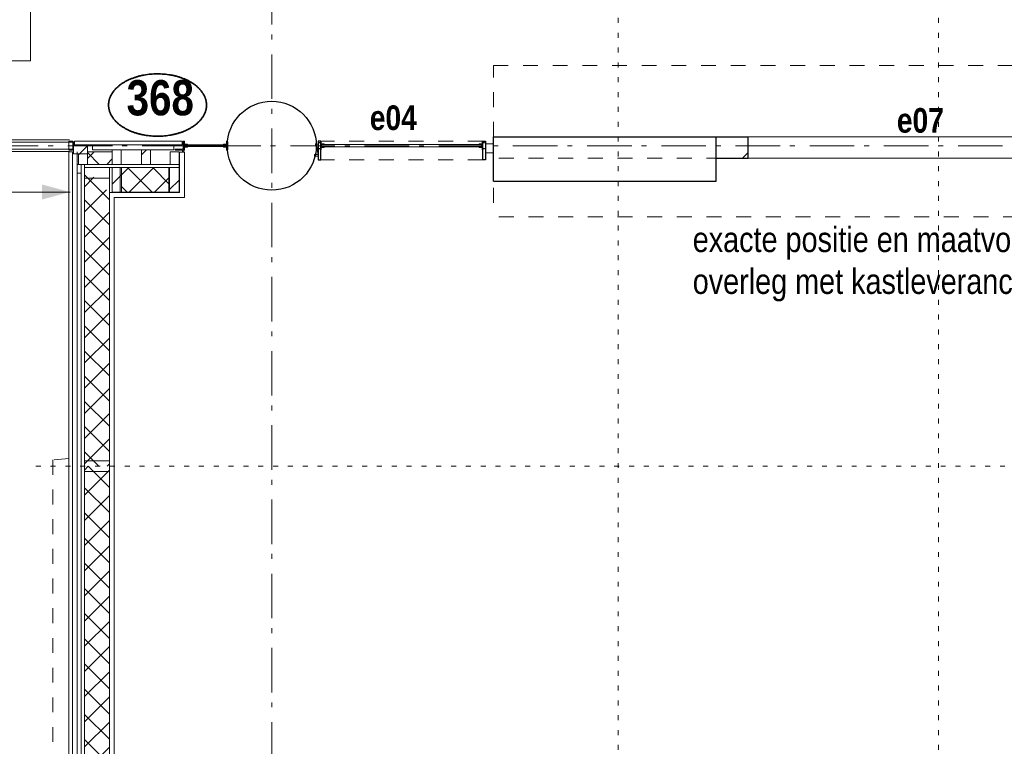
# Model space of a CAD drawing. Header units: millimetres. Extents: x 18442 to 242186, y -49554 to 63508.
# Tile 72 of 175: x 208625 to 214155, y -36931 to -32851. Entities that reach past the tile are written whole.
import ezdxf
from ezdxf.enums import TextEntityAlignment as Align

# ---------------------------------------------------------------- set-up
doc = ezdxf.new("R2010")
doc.units = ezdxf.units.MM
doc.header["$LTSCALE"] = 400
for name, pattern in [('STYLE_01', [0.416641, 0.208282, -0.208359]), ('STYLE_05', [0.208282, 0.069427, -0.138855]), ('STYLE_06', [1.041641, 0.625, -0.208282, 0.069427, -0.138931]), ('STYLE_21', [0.138889, 0.069444, -0.069444])]:
    doc.linetypes.add(name, pattern=pattern)
for name, color, linetype, lineweight in [('1800_GRID', 9, 'STYLE_01', 9), ('Binnenkozijnen', 140, 'Continuous', 15), ('Buitenkozijnen', 140, 'Continuous', 15), ('Detailaanduiding', 5, 'Continuous', 70), ('Dimension', 7, 'Continuous', 9), ('Kozijnmerken', 43, 'Continuous', 9), ('mat-bekleding-vert', 43, 'Continuous', 9), ('mat-beton (ihwg)', 5, 'Continuous', 25), ('mat-glas-hor', 140, 'Continuous', 15), ('mat-isolatie', 140, 'Continuous', 15), ('mat-kalkzandsteen', 5, 'Continuous', 25), ('mat-naaldhout', 140, 'Continuous', 15), ('mat-staal', 5, 'Continuous', 25), ('None', 7, 'Continuous', 9)]:
    doc.layers.add(name, color=color, linetype=linetype, lineweight=lineweight)
doc.layers.get('Dimension').off()
doc.layers.get('Kozijnmerken').off()
doc.styles.add('Abadi MT Condensed Light', font='txt', dxfattribs={"height": 176.388889})
doc.styles.add('Arial Narrow (bold)', font='ARIALNB.TTF', dxfattribs={"height": 172.861111})
doc.styles.get("Standard").update_dxf_attribs({"font": 'arial.ttf'})

# ---------------------------------------------------------------- blocks, each defined once
blk = doc.blocks.new('binnenzeskantschroef voor glaslat')
at = {"layer": 'None', "color": 43, "linetype": 'STYLE_21', "lineweight": 9}
for p, q in [((-1.25, 2.5), (-3.75, 0)), ((1.25, 2.5), (3.75, 0))]:
    blk.add_line(p, q, dxfattribs=at)
at = {"layer": 'None', "color": 43, "linetype": 'Continuous', "lineweight": 9}
blk.add_line((-3.75, 0), (3.75, 0), dxfattribs=at)
at = {"layer": 'None', "color": 43, "linetype": 'STYLE_21', "lineweight": 9}
blk.add_lwpolyline([(-1.25, 12.5), (-1.25, 2.5), (1.25, 2.5), (1.25, 12.5)], close=True, dxfattribs=at)
blk = doc.blocks.new('OB - raam bg as 2 (2D)')
at = {"layer": 'mat-glas-hor', "color": 140, "lineweight": 15}
blk.add_lwpolyline([(-64.9, -4), (-965.1, -4), (-965.1, -16), (-64.9, -16)], close=True, dxfattribs=at)
at = {"layer": 'mat-kalkzandsteen', "color": 43, "lineweight": 9}
for p, q in [((-967, 9.1), (-967, 12.5)), ((-953.5, 0.5), (-960.7, 0.5)), ((-76.5, 0.5), (-69.3, 0.5)), ((-63, 9.1), (-63, 12.5)), ((-967, -29.1), (-967, -32.5)), ((-953.5, -20.5), (-960.7, -20.5)), ((-76.5, -20.5), (-69.3, -20.5)), ((-63, -29.1), (-63, -32.5))]:
    blk.add_line(p, q, dxfattribs=at)
at = {"layer": 'mat-kalkzandsteen', "color": 8, "lineweight": 5}
for p, q in [((-985, -10), (-1002, -60)), ((-985, -60), (-995, -10))]:
    blk.add_line(p, q, dxfattribs=at)
for points, knots in [([(-999.7, -10), (-999.7, -5), (-999.7, 0), (-992, -2.4), (-985, 0), (-985, -5), (-985, -10), (-992.3, -10), (-999.7, -10)], [0, 0, 0, 0.201598, 0.201598, 0.502704, 0.502704, 0.704302, 0.704302, 1, 1, 1]), ([(-1004.1, -60), (-1004.1, -65), (-1004.1, -70), (-994.2, -67.6), (-985, -70), (-985, -65), (-985, -60), (-994.5, -60), (-1004.1, -60)], [0, 0, 0, 0.171388, 0.171388, 0.50181, 0.50181, 0.673198, 0.673198, 1, 1, 1])]:
    blk.add_open_spline(points, degree=2, knots=knots, dxfattribs=at)
at = {"layer": 'mat-naaldhout', "lineweight": 15}
blk.add_lwpolyline([(-45, 0), (0, 0), (0, -50), (-45, -50)], close=True, dxfattribs=at)
at = {"layer": 'mat-staal', "color": 43, "lineweight": 9}
for p, q in [((-970, 12.5), (-970, 2.2)), ((-970, 12.5), (-967, 12.5)), ((-967, 9.5), (-967, 2.2)), ((-965.3, 0.5), (-957.5, 0.5)), ((-954.5, 0.5), (-950, 0.5)), ((-950, -2.5), (-950, 0.5)), ((-80, 0.5), (-75.5, 0.5)), ((-80, -2.5), (-80, 0.5)), ((-72.5, 0.5), (-64.7, 0.5)), ((-60, 12.5), (-63, 12.5)), ((-63, 2.2), (-63, 9.5)), ((-60, 2.2), (-60, 12.5)), ((-970, -22.2), (-970, -32.5)), ((-970, -32.5), (-967, -32.5)), ((-967, -22.2), (-967, -29.5)), ((-965.3, -2.5), (-950, -2.5)), ((-950, -17.5), (-965.3, -17.5)), ((-957.5, -20.5), (-965.3, -20.5)), ((-950, -20.5), (-954.5, -20.5)), ((-950, -17.5), (-950, -20.5)), ((-80, -2.5), (-64.7, -2.5)), ((-80, -17.5), (-80, -20.5)), ((-64.7, -17.5), (-80, -17.5)), ((-75.5, -20.5), (-80, -20.5)), ((-64.7, -20.5), (-72.5, -20.5)), ((-63, -29.5), (-63, -22.2)), ((-60, -32.5), (-63, -32.5)), ((-60, -32.5), (-60, -22.2))]:
    blk.add_line(p, q, dxfattribs=at)
at = {"layer": 'mat-staal', "color": 92, "lineweight": 25}
for points in [[(-970, 15), (-985, 15), (-985, -90), (-970, -90)], [(-60, 15), (-45, 15), (-45, -90), (-60, -90)]]:
    blk.add_lwpolyline(points, close=True, dxfattribs=at)
at = {"layer": 'mat-staal', "color": 43, "lineweight": 9}
for centre, radius, start, end in [((-965.1, 2.4), 4.94, 180, 270), ((-965.1, 2.4), 1.94, 180, 270), ((-64.9, 2.4), 1.94, 270, 0), ((-64.9, 2.4), 4.94, 270, 0), ((-965.1, -22.4), 4.94, 90, 180), ((-965.1, -22.4), 1.94, 90, 180), ((-64.9, -22.4), 4.94, 0, 90), ((-64.9, -22.4), 1.94, 0, 90)]:
    blk.add_arc(centre, radius, start, end, dxfattribs=at)
at = {"layer": 'None', "color": 8, "linetype": 'STYLE_01', "lineweight": 5}
for p, q in [((-60, 15), (-965, 15)), ((-60, -90), (-970, -90))]:
    blk.add_line(p, q, dxfattribs=at)
at = {"layer": 'None', "color": 8, "linetype": 'Continuous', "lineweight": 5}
for p, q in [((-970, -3.3), (-970, -17.5)), ((-60, -3.3), (-60, -17.5)), ((-59.7, -17.1), (-59.7, -2.9))]:
    blk.add_line(p, q, dxfattribs=at)
for points in [[(-950, -2.5), (-970, -2.5), (-970, -17.5), (-950, -17.5), (-948.2, -16), (-965.1, -16), (-965.1, -4), (-948.2, -4)], [(-80, -2.5), (-60, -2.5), (-60, -17.5), (-80, -17.5), (-81.8, -16), (-64.9, -16), (-64.9, -4), (-81.8, -4)]]:
    blk.add_lwpolyline(points, close=True, dxfattribs=at)
at = {"layer": 'None', "color": 7, "xscale": -1, "rotation": 90}
for p in [(-967.3, 7), (-967.3, -27)]:
    blk.add_blockref('binnenzeskantschroef voor glaslat', p, dxfattribs=at)
at = {"layer": 'None', "color": 7, "rotation": 270}
for p in [(-62.7, 7), (-62.7, -27)]:
    blk.add_blockref('binnenzeskantschroef voor glaslat', p, dxfattribs=at)
blk = doc.blocks.new('*X760')
at = {"layer": 'None', "lineweight": 13}
for p, q in [((29594.1, -27473.1), (29734.1, -27613.1)), ((29594.1, -27614.5), (29734.1, -27754.5)), ((29594.1, -27755.9), (29734.1, -27895.9)), ((29594.1, -27897.3), (29734.1, -28037.3)), ((29594.1, -28038.7), (29734.1, -28178.7)), ((29594.1, -28180.1), (29734.1, -28320.1)), ((29594.1, -28321.5), (29734.1, -28461.5)), ((29594.1, -28462.9), (29734.1, -28602.9)), ((29594.1, -28604.3), (29734.1, -28744.3)), ((29594.1, -28745.7), (29734.1, -28885.7)), ((29594.1, -28887.1), (29734.1, -29027.1)), ((29594.1, -29028.5), (29675.6, -29110))]:
    blk.add_line(p, q, dxfattribs=at)
at = {"layer": 'None', "lineweight": 5}
for p, q in [((29594.1, -27540.2), (29647.7, -27486.5)), ((29594.1, -27681.6), (29718.5, -27557.2)), ((29594.1, -27823), (29734.1, -27683)), ((29594.1, -27964.4), (29734.1, -27824.4)), ((29594.1, -28105.9), (29734.1, -27965.9)), ((29594.1, -28247.3), (29734.1, -28107.3)), ((29594.1, -28388.7), (29734.1, -28248.7)), ((29594.1, -28530.1), (29734.1, -28390.1)), ((29594.1, -28671.5), (29734.1, -28531.5)), ((29594.1, -28813), (29734.1, -28673)), ((29594.1, -28954.4), (29734.1, -28814.4)), ((29594.1, -29095.8), (29734.1, -28955.8)), ((29721.3, -29110), (29734.1, -29097.2))]:
    blk.add_line(p, q, dxfattribs=at)
blk = doc.blocks.new('*X761')
at = {"layer": 'None', "lineweight": 5}
for p, q in [((29610.6, -27382.2), (29648, -27344.8)), ((29719.4, -27414.8), (29749.9, -27384.4))]:
    blk.add_line(p, q, dxfattribs=at)
at = {"layer": 'None', "lineweight": 13}
for p, q in [((29610.6, -27348.2), (29677.2, -27414.8)), ((29748.6, -27344.8), (29749.9, -27346.1))]:
    blk.add_line(p, q, dxfattribs=at)
blk = doc.blocks.new('*X762')
at = {"layer": 'None', "lineweight": 5}
blk.add_line((29560.6, -27361.5), (29566.9, -27355.2), dxfattribs=at)
blk = doc.blocks.new('*X763')
at = {"layer": 'None', "lineweight": 5}
blk.add_line((29749.1, -27526.6), (29801.9, -27473.8), dxfattribs=at)
blk = doc.blocks.new('*X764')
at = {"layer": 'None', "lineweight": 5}
blk.add_line((30072.7, -27556.5), (30125.5, -27503.7), dxfattribs=at)
blk = doc.blocks.new('*U765')
at = {"layer": 'None', "lineweight": 9, "flags": 128}
blk.add_lwpolyline([(30153, -27344.8), (30153, -27344), (30153, -27344, -0.053141), (30152.5, -27339.8), (30152.5, -27339.8), (30152.5, -27339.8, -0.053141), (30153, -27335.6), (30153, -27334.8), (30145.3, -27334.8), (30145.3, -27344.8)], format="xyb", close=True, dxfattribs=at)
blk = doc.blocks.new('*X766')
at = {"layer": 'None', "lineweight": 5}
blk.add_line((29914.9, -27360.8), (29942.5, -27333.2), dxfattribs=at)
blk = doc.blocks.new('*U767')
at = {"layer": 'None', "color": 8, "linetype": 'Continuous', "lineweight": 5}
blk.add_open_spline([(30394, -27310.1), (30394, -27298.8), (30394, -27287.6), (30397, -27292.6), (30400, -27287.6), (30400, -27310.1), (30400, -27332.6), (30397, -27327.6), (30394, -27332.6), (30394, -27321.3), (30394, -27310.1)], degree=2, knots=[0, 0, 0, 0.211688, 0.211688, 0.288312, 0.288312, 0.711688, 0.711688, 0.788312, 0.788312, 1, 1, 1], dxfattribs=at)
blk = doc.blocks.new('*U768')
at = {"layer": 'None', "color": 43, "linetype": 'Continuous', "lineweight": 9}
for points in [[(30163.4, -27305), (30385.9, -27305), (30385.9, -27315), (30163.4, -27315)], [(30163.4, -27309.6), (30385.9, -27309.6), (30385.9, -27310.4), (30163.4, -27310.4)]]:
    blk.add_lwpolyline(points, close=True, dxfattribs=at)
blk = doc.blocks.new('*X769')
at = {"layer": 'None', "lineweight": 9}
blk.add_line((30381.1, -27318.8), (30384.1, -27315.8), dxfattribs=at)
blk = doc.blocks.new('*U770')
at = {"layer": 'mat-staal', "color": 140, "lineweight": 15}
for points in [[(30394, -27285.2), (30394, -27304.2), (30375, -27304.2), (30375, -27301.2), (30391, -27301.2), (30391, -27289.4), (30391, -27288.2), (30391, -27285.2)], [(30394, -27315.8), (30394, -27334.8), (30391, -27334.8), (30391, -27331.8), (30391, -27320.4), (30391, -27318.8), (30375, -27318.8), (30375, -27315.8)]]:
    blk.add_lwpolyline(points, close=True, dxfattribs=at)
at = {"layer": 'mat-staal', "color": 140}
blk.add_blockref('*X769', (0, 0), dxfattribs=at)
blk = doc.blocks.new('*X771')
at = {"layer": 'None', "lineweight": 9}
for p, q in [((29516.2, -27335.2), (29519.2, -27332.2)), ((29528.8, -27322.6), (29531.8, -27319.6))]:
    blk.add_line(p, q, dxfattribs=at)
blk = doc.blocks.new('*X772')
at = {"layer": 'None', "lineweight": 5}
blk.add_line((29566.9, -27355.2), (29610.6, -27311.5), dxfattribs=at)
blk = doc.blocks.new('*X773')
at = {"layer": 'None', "lineweight": 9}
blk.add_line((-14, -14), (-6.9, -6.9), dxfattribs=at)
blk = doc.blocks.new('*U774')
at = {"layer": 'None', "color": 140, "linetype": 'Continuous', "lineweight": 15, "flags": 128}
blk.add_lwpolyline([(-14, -14), (-14, 36), (-12.5, 36, -0.414214), (-9, 32.5), (-9, -2, 0.414214), (-2, -9), (32.5, -9, -0.414214), (36, -12.5), (36, -14)], format="xyb", close=True, dxfattribs=at)
at = {"layer": 'None', "color": 140}
blk.add_blockref('*X773', (0, 0), dxfattribs=at)
blk = doc.blocks.new('*X775')
at = {"layer": 'None', "lineweight": 5}
for p, q in [((29801.9, -27473.8), (29842.8, -27432.8)), ((29845.6, -27571.5), (29984.3, -27432.8)), ((29987, -27571.5), (30072.7, -27485.8))]:
    blk.add_line(p, q, dxfattribs=at)
at = {"layer": 'None', "lineweight": 13}
for p, q in [((29836.6, -27432.8), (29975.3, -27571.5)), ((29978, -27432.8), (30072.7, -27527.5)), ((29801.9, -27539.5), (29833.9, -27571.5))]:
    blk.add_line(p, q, dxfattribs=at)
blk = doc.blocks.new('*U776')
at = {"layer": 'mat-bekleding-vert', "color": 140, "lineweight": 15}
blk.add_lwpolyline([(29594.1, -27414.8), (30125.5, -27414.8), (30125.5, -27432.8), (29594.1, -27432.8)], close=True, dxfattribs=at)
at = {"layer": 'mat-isolatie', "color": 140, "linetype": 'Continuous', "lineweight": 15}
for points in [[(29610.6, -27344.8), (29749.9, -27344.8), (29749.9, -27414.8), (29610.6, -27414.8)], [(29801.9, -27432.8), (30072.7, -27432.8), (30072.7, -27571.5), (29801.9, -27571.5)]]:
    blk.add_lwpolyline(points, close=True, dxfattribs=at)
at = {"layer": 'mat-naaldhout', "lineweight": 15}
for points in [[(29531.8, -27305.2), (29610.6, -27305.2), (29610.6, -27355.2), (29531.8, -27355.2)], [(30075.5, -27344.8), (30125.5, -27344.8), (30125.5, -27414.8), (30075.5, -27414.8)], [(29734.1, -27432.8), (29594.1, -27432.8), (29594.1, -27492.8), (29734.1, -27492.8)], [(29749.1, -27432.8), (29801.9, -27432.8), (29801.9, -27571.5), (29749.1, -27571.5)], [(30072.7, -27432.8), (30125.5, -27432.8), (30125.5, -27571.5), (30072.7, -27571.5)]]:
    blk.add_lwpolyline(points, close=True, dxfattribs=at)
at = {"layer": 'mat-naaldhout', "color": 140, "linetype": 'Continuous', "lineweight": 15}
for points in [[(29560.6, -27355.2), (29560.6, -27414.8), (29610.6, -27414.8), (29610.6, -27355.2)], [(29799.9, -27333.2), (29799.9, -27414.8), (29749.9, -27414.8), (29749.9, -27333.2)], [(29964.9, -27333.2), (29964.9, -27414.8), (29914.9, -27414.8), (29914.9, -27333.2)], [(29554.1, -27414.8), (29576.1, -27414.8), (29576.1, -27464.8), (29554.1, -27464.8)]]:
    blk.add_lwpolyline(points, close=True, dxfattribs=at)
at = {"layer": 'mat-staal', "color": 140, "lineweight": 15, "flags": 128}
blk.add_lwpolyline([(29531.8, -27289.2, 0.414214), (29527.8, -27285.2), (29506.8, -27285.2), (29506.8, -27288.2), (29527.8, -27288.2, -0.414214), (29528.8, -27289.2), (29528.8, -27331.2, -0.414214), (29527.8, -27332.2), (29506.8, -27332.2), (29506.8, -27335.2), (29527.8, -27335.2, 0.414214), (29531.8, -27331.2)], format="xyb", close=True, dxfattribs=at)
at = {"layer": 'mat-staal', "color": 140, "lineweight": 15}
for points in [[(30153, -27285.2), (30153, -27304.2), (30172, -27304.2), (30172, -27301.2), (30156, -27301.2), (30156, -27289.4), (30156, -27288.2), (30156, -27285.2)], [(30153, -27315.8), (30153, -27334.8), (30156, -27334.8), (30156, -27331.8), (30156, -27320.4), (30156, -27318.8), (30172, -27318.8), (30172, -27315.8)]]:
    blk.add_lwpolyline(points, close=True, dxfattribs=at)
at = {"layer": 'None', "color": 140, "lineweight": 15}
for p, q in [((29506.6, -27344.8), (29506.6, -29112.3)), ((29506.6, -27344.8), (29526.6, -27344.8)), ((29526.6, -27344.8), (29526.6, -29112.3)), ((30128.6, -27345.8), (30128.6, -27572.8)), ((30128.6, -27345.8), (30156.1, -27345.8)), ((30156.1, -27345.8), (30156.1, -27600.3)), ((29576.1, -27414.8), (29576.1, -29110)), ((30128.6, -27414.8), (29576.1, -27414.8)), ((29594.1, -27432.8), (29594.1, -29110)), ((30128.6, -27432.8), (29594.1, -27432.8)), ((30128.6, -27572.8), (29734.1, -27572.8)), ((29734.1, -27572.8), (29734.1, -29110)), ((30156.1, -27600.3), (29761.6, -27600.3)), ((29761.6, -27600.3), (29761.6, -29110))]:
    blk.add_line(p, q, dxfattribs=at)
at = {"layer": 'None', "color": 8, "linetype": 'Continuous', "lineweight": 5}
blk.add_line((29554.1, -27344.8), (29554.1, -29110), dxfattribs=at)
at = {"layer": 'None', "color": 140, "linetype": 'Continuous', "lineweight": 15}
for p, q in [((29594.1, -27432.8), (29594.1, -29110)), ((29734.1, -27572.8), (29734.1, -29110))]:
    blk.add_line(p, q, dxfattribs=at)
for points in [[(29539, -27285.2), (30142.8, -27285.2), (30142.8, -27305.2), (29539, -27305.2)], [(30394, -27297.6), (30399.1, -27297.6), (30399.1, -27322.6), (30394, -27322.6)], [(29794.1, -27572.8), (29794.1, -27432.8), (29734.1, -27432.8), (29734.1, -27572.8)], [(30128.6, -27572.8), (30128.6, -27432.8), (30068.6, -27432.8), (30068.6, -27572.8)]]:
    blk.add_lwpolyline(points, close=True, dxfattribs=at)
at = {"layer": 'None', "color": 8, "linetype": 'Continuous', "lineweight": 5}
blk.add_lwpolyline([(29638.9, -27333.2), (30095.5, -27333.2), (30095.5, -27305.2), (29638.9, -27305.2)], close=True, dxfattribs=at)
at = {"layer": 'mat-isolatie', "color": 140}
for name in ['*X761', '*X775']:
    blk.add_blockref(name, (0, 0), dxfattribs=at)
at = {"layer": 'mat-naaldhout'}
for name in ['*X772', '*X763', '*X764']:
    blk.add_blockref(name, (0, 0), dxfattribs=at)
at = {"layer": 'mat-naaldhout', "color": 140}
for name in ['*X762', '*X766']:
    blk.add_blockref(name, (0, 0), dxfattribs=at)
at = {"layer": 'mat-staal', "color": 140, "rotation": 90}
blk.add_blockref('*U774', (30139, -27320.8), dxfattribs=at)
at = {"layer": 'mat-staal'}
blk.add_blockref('*U770', (0, 0), dxfattribs=at)
at = {"layer": 'mat-staal', "color": 140}
blk.add_blockref('*X771', (0, 0), dxfattribs=at)
at = {"layer": 'None', "color": 7}
for name in ['*U768', '*U767', '*U765']:
    blk.add_blockref(name, (0, 0), dxfattribs=at)
at = {"layer": 'None', "color": 140}
blk.add_blockref('*X760', (0, 0), dxfattribs=at)
blk = doc.blocks.new('*U938')
at = {"layer": 'None', "color": 43, "linetype": 'Continuous', "lineweight": 9}
blk.add_lwpolyline([(27294.4, -24232.5), (29291.1, -24232.5), (29291.1, -26832.5), (27294.4, -26832.5)], close=True, dxfattribs=at)
blk = doc.blocks.new('Kolom O 500')
at = {"layer": 'mat-beton (ihwg)', "lineweight": 25}
blk.add_circle((0, 0), 250, dxfattribs=at)
blk = doc.blocks.new('*X484')
at = {"layer": 'None', "lineweight": 5}
for p, q in [((22.5, -118.9), (141.4, 0)), ((22.5, -260.3), (162.5, -120.3)), ((22.5, -401.8), (162.5, -261.8)), ((22.5, -543.2), (162.5, -403.2)), ((22.5, -684.6), (162.5, -544.6)), ((22.5, -826), (162.5, -686)), ((22.5, -967.4), (162.5, -827.4)), ((22.5, -1108.9), (162.5, -968.9)), ((22.5, -1250.3), (162.5, -1110.3)), ((22.5, -1391.7), (162.5, -1251.7)), ((22.5, -1533.1), (162.5, -1393.1)), ((22.5, -1674.6), (162.5, -1534.6)), ((38.5, -1800), (162.5, -1676))]:
    blk.add_line(p, q, dxfattribs=at)
at = {"layer": 'None', "lineweight": 13}
for p, q in [((141.4, 0), (162.5, -21.1)), ((22.5, -22.5), (162.5, -162.5)), ((22.5, -163.9), (162.5, -303.9)), ((22.5, -305.3), (162.5, -445.3)), ((22.5, -446.7), (162.5, -586.7)), ((22.5, -588.1), (162.5, -728.1)), ((22.5, -729.5), (162.5, -869.5)), ((22.5, -870.9), (162.5, -1010.9)), ((22.5, -1012.3), (162.5, -1152.3)), ((22.5, -1153.7), (162.5, -1293.7)), ((22.5, -1295.1), (162.5, -1435.1)), ((22.5, -1436.5), (162.5, -1576.5)), ((22.5, -1577.9), (162.5, -1717.9)), ((22.5, -1719.3), (103.2, -1800))]:
    blk.add_line(p, q, dxfattribs=at)
blk = doc.blocks.new('HoutSkeletBouw element 1800mm (2D)')
at = {"layer": 'None', "color": 140, "lineweight": 15}
for p, q in [((-5, -1800), (-5, 0)), ((22.5, -1800), (22.5, 0)), ((162.5, -1800), (162.5, 0)), ((180.5, -1800), (180.5, 0)), ((230, -1800), (230, 0)), ((250, -1800), (250, 0))]:
    blk.add_line(p, q, dxfattribs=at)
at = {"layer": 'None', "color": 140, "linetype": 'Continuous', "lineweight": 15}
for p, q in [((22.5, -1800), (22.5, 0)), ((162.5, -1800), (162.5, 0))]:
    blk.add_line(p, q, dxfattribs=at)
at = {"layer": 'None', "color": 8, "linetype": 'Continuous', "lineweight": 5}
blk.add_line((202.5, 0), (202.5, -1800), dxfattribs=at)
at = {"layer": 'None', "color": 140, "linetype": 'Continuous', "lineweight": 15}
blk.add_lwpolyline([(22.5, 30), (162.5, 30), (162.5, -30), (22.5, -30)], close=True, dxfattribs=at)
at = {"layer": 'None', "color": 140}
blk.add_blockref('*X484', (0, 0), dxfattribs=at)
blk = doc.blocks.new('Kozijnmerk 50')
at = {"layer": 'None', "color": 43, "style": 'Arial Narrow (bold)'}
blk.add_attdef('merk', text='', height=138.3, dxfattribs=at).set_placement((0, 0), align=Align.MIDDLE_CENTER)
blk = doc.blocks.new('Detail')
at = {"layer": 'Detailaanduiding', "color": 1, "linetype": 'Continuous', "lineweight": 35}
blk.add_open_spline([(-134.1, 153.9), (-70.3, 177.4), (77, 177.4), (140.9, 153.9), (204.7, 130.5), (241.5, 89.9), (278.4, 49.3), (278.4, 2.4), (278.4, -44.5), (241.5, -85.1), (204.7, -125.7), (140.9, -149.2), (77, -172.6), (-70.3, -172.6), (-134.1, -149.2), (-198, -125.7), (-234.8, -85.1), (-271.6, -44.5), (-271.6, 2.4), (-271.6, 49.3), (-234.8, 89.9), (-198, 130.5), (-134.1, 153.9)], degree=2, knots=[0, 0, 0, 0.097932, 0.195864, 0.195864, 0.280023, 0.280023, 0.347931, 0.347931, 0.415846, 0.415846, 0.5, 0.5, 0.597932, 0.695864, 0.695864, 0.780023, 0.780023, 0.847931, 0.847931, 0.915846, 0.915846, 1, 1, 1], dxfattribs=at)
at = {"layer": 'Detailaanduiding', "style": 'Arial Narrow (bold)'}
blk.add_attdef('Detail', text='', height=197.6, dxfattribs=at).set_placement((-170.2, 142.2), align=Align.TOP_LEFT)
at = {"layer": 'None', "color": 0, "flags": 1}
blk.add_attdef('Fragment', (-271.6, -528.2), '', height=197.6, dxfattribs=at)
blk = doc.blocks.new('*X2203')
at = {"layer": 'None', "lineweight": 9}
blk.add_line((33289.8, -27380), (33321.1, -27348.7), dxfattribs=at)
blk = doc.blocks.new('*U2424')
at = {"layer": '1800_GRID', "color": 43, "linetype": 'STYLE_05', "lineweight": 9}
for p, q in [((32591.1, -36784.4), (32591.1, -4384.4)), ((34391.1, -36784.4), (34391.1, -4384.4))]:
    blk.add_line(p, q, dxfattribs=at)
blk = doc.blocks.new('*U2425')
at = {"layer": '1800_GRID', "color": 43, "linetype": 'STYLE_05', "lineweight": 9}
blk.add_line((59591.1, -29110), (29270.1, -29110), dxfattribs=at)
blk = doc.blocks.new('*U2429')
at = {"layer": '1800_GRID', "color": 7}
blk.add_blockref('*U2425', (0, 0), dxfattribs=at)
blk = doc.blocks.new('*U2434')
at = {"layer": '1800_GRID', "color": 43, "linetype": 'STYLE_05', "lineweight": 9}
for p, q in [((32591.1, -36784.4), (32591.1, -4384.4)), ((34391.1, -36784.4), (34391.1, -4384.4)), ((59591.1, -29110), (29270.1, -29110))]:
    blk.add_line(p, q, dxfattribs=at)

msp = doc.modelspace()

# ---------------------------------------------------------------- linework, layer by layer
at = {"layer": 'Binnenkozijnen', "color": 140, "linetype": 'STYLE_01', "lineweight": 15}
for p, q in [((211285.7849, -33108.38115), (218565.7849, -33108.38115)), ((211285.7849, -33508.38115), (211285.7849, -33108.38115)), ((211285.7849, -33508.38115), (218565.7849, -33508.38115)), ((211285.7849, -33628.38115), (211285.7849, -33958.38115)), ((218565.7849, -33628.38115), (211285.7849, -33628.38115)), ((218565.7849, -33958.38115), (211285.7849, -33958.38115))]:
    msp.add_line(p, q, dxfattribs=at)
at = {"layer": 'Buitenkozijnen', "color": 8, "linetype": 'Continuous', "lineweight": 5}
for p, q in [((208904.88489, -33525.88115), (200215.7849, -33525.88115)), ((208904.88489, -33590.88115), (200215.7849, -33590.88115))]:
    msp.add_line(p, q, dxfattribs=at)
at = {"layer": 'Buitenkozijnen', "color": 140, "linetype": 'Continuous', "lineweight": 15}
for p, q in [((208904.88489, -33538.38115), (200215.7849, -33538.38115)), ((208904.88489, -33578.38115), (200215.7849, -33578.38115))]:
    msp.add_line(p, q, dxfattribs=at)
at = {"layer": 'mat-beton (ihwg)', "lineweight": 25}
for p, q in [((211285.7849, -33508.38115), (212535.7849, -33508.38115)), ((211285.7849, -33758.38115), (211285.7849, -33508.38115)), ((212535.7849, -33758.38115), (212535.7849, -33508.38115)), ((211285.7849, -33758.38115), (212535.7849, -33758.38115))]:
    msp.add_line(p, q, dxfattribs=at)
at = {"layer": 'mat-kalkzandsteen', "lineweight": 25}
for p, q in [((212535.7849, -33508.38115), (212715.7849, -33508.38115)), ((212535.7849, -33628.38115), (212535.7849, -33508.38115)), ((212715.7849, -33628.38115), (212715.7849, -33508.38115)), ((212535.7849, -33628.38115), (212715.7849, -33628.38115))]:
    msp.add_line(p, q, dxfattribs=at)
at = {"layer": 'None', "color": 43, "linetype": 'STYLE_06', "lineweight": 9}
for p, q in [((210040.7849, -42878.38115), (210040.7849, -10632.74729)), ((241644.72553, -33558.38115), (207924.8249, -33558.38115))]:
    msp.add_line(p, q, dxfattribs=at)
at = {"layer": 'None', "color": 43, "linetype": 'Continuous', "lineweight": 9}
msp.add_line((200315.7849, -33818.38115), (208908.2849, -33818.38115), dxfattribs=at)
at = {"layer": 'None', "color": 8, "lineweight": 5}
msp.add_lwpolyline([(212715.7849, -33508.38115), (214615.7849, -33508.38115), (214615.7849, -33628.38115), (212715.7849, -33628.38115)], close=True, dxfattribs=at)
at = {"layer": 'None', "color": 43, "linetype": 'Continuous', "lineweight": 9}
msp.add_lwpolyline([(208900.64864, -33538.38115), (208923.53361, -33538.38115), (208923.53361, -33578.38115), (208900.64864, -33578.38115)], close=True, dxfattribs=at)
at = {"layer": 'None', "color": 43, "linetype": 'STYLE_01', "lineweight": 9}
msp.add_lwpolyline([(208900.8569, -35314.66665), (208810.8569, -35322.87455), (208810.88793, -41593.35012), (210081.26046, -41593.35012), (210089.92153, -41503.38115)], dxfattribs=at)
at = {"layer": 'None', "color": 43, "lineweight": 9}
msp.add_solid([(208908.2849, -33818.38115), (208749.5349, -33860.91808), (208749.5349, -33775.84422)], dxfattribs=at)

# ---------------------------------------------------------------- block references
at = {"layer": '1800_GRID', "color": 7}
for name in ['*U2434', '*U2424', '*U2429']:
    msp.add_blockref(name, (179394.72553, -6248.38115), dxfattribs=at)
at = {"layer": 'Buitenkozijnen', "color": 7}
msp.add_blockref('Kolom O 500', (210040.7849, -33558.38115), dxfattribs=at)
at = {"layer": 'Detailaanduiding', "color": 7}
msp.add_blockref('Detail', (209395.9785, -33332.3449), dxfattribs=at).add_auto_attribs({'Detail': '368'})
at = {"layer": 'Dimension', "color": 7}
msp.add_blockref('OB - raam bg as 2 (2D)', (211285.7849, -33548.38162), dxfattribs=at)
at = {"layer": 'Kozijnmerken', "color": 7}
for p, values in [((210723.48013, -33401.18117), {'merk': 'e04'}), ((213683.48013, -33416.18117), {'merk': 'e07'})]:
    msp.add_blockref('Kozijnmerk 50', p, dxfattribs=at).add_auto_attribs(values)
at = {"layer": 'mat-kalkzandsteen'}
msp.add_blockref('*X2203', (179394.72553, -6248.38115), dxfattribs=at)
at = {"layer": 'None', "color": 7}
for name in ['*U776', '*U938']:
    msp.add_blockref(name, (179394.72553, -6248.38115), dxfattribs=at)
at = {"layer": 'None', "color": 7, "xscale": -1}
msp.add_blockref('HoutSkeletBouw element 1800mm (2D)', (209151.2849, -35358.38115), dxfattribs=at)

# ---------------------------------------------------------------- texts
at = {"layer": 'None', "color": 140, "insert": (212405.11022, -34014.3064), "char_height": 141.1111111, "width": 2721.2046173, "attachment_point": 1, "style": 'Abadi MT Condensed Light'}
msp.add_mtext('exacte positie en maatvoering e07 in overleg met kastleverancier', dxfattribs=at)

doc.saveas('drawing.dxf')
